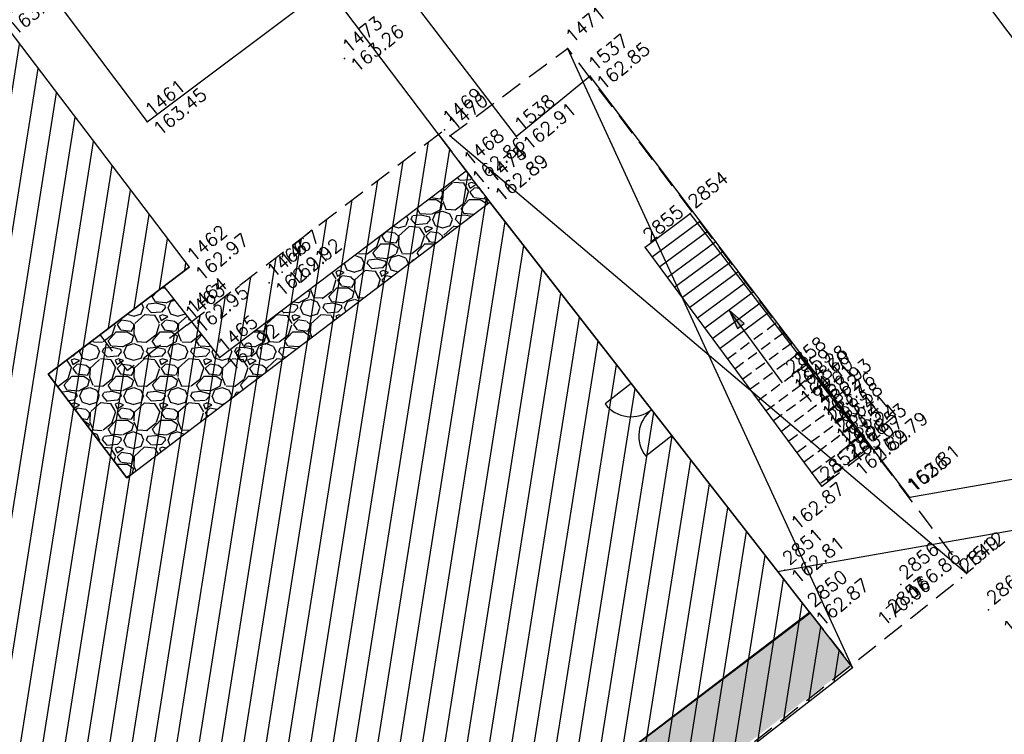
# Model space of a CAD drawing. Header units: feet. Extents: x 529188 to 529675, y 139816 to 140273.
# Tile 65 of 118: x 529394 to 529417, y 140105 to 140121. Entities that reach past the tile are written whole.
import ezdxf
from ezdxf.enums import TextEntityAlignment as Align

# ---------------------------------------------------------------- set-up
doc = ezdxf.new("R2010")
doc.units = ezdxf.units.FT
doc.header["$LTSCALE"] = 2
doc.header["$MEASUREMENT"] = 0
doc.header["$PDSIZE"] = 0.1
doc.linetypes.add('CACHE', pattern=[0.375, 0.25, -0.125])
doc.layers.get('0').update_dxf_attribs({"linetype": 'CONTINUOUS'})
for name, color, linetype in [('BATI', 10, 'CONTINUOUS'), ('BATI-HACHURES', 30, 'CONTINUOUS'), ('BORD_TOIT', 244, 'CACHE'), ('BORDURETTE', 20, 'CONTINUOUS'), ('ESCALIERS', 6, 'CONTINUOUS'), ('PORTES', 14, 'CONTINUOUS'), ('TOPOALT', 3, 'CONTINUOUS'), ('TOPOJIS', 7, 'CONTINUOUS'), ('TOPOJIS-GELE', 7, 'CONTINUOUS'), ('TOPOMAT', 142, 'CONTINUOUS')]:
    doc.layers.add(name, color=color, linetype=linetype)
doc.styles.get("Standard").update_dxf_attribs({"font": 'ROMANS.SHX'})
pattern_1 = [(228.0128, (529357.6855108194, 140019.4280688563), (-7.999998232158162, -9.000001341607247), [0.134536, -13.319088]), (184.9697, (529357.5955108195, 140019.3280688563), (12.00000105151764, 0.9999913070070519), [0.230868, -22.855925]), (132.5104, (529357.3655108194, 140019.3080688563), (9.999990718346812, -11.0000086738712), [0.162788, -16.116032]), (267.2737, (529356.9755108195, 140019.0580688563), (0.9999960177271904, 20.00000029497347), [0.210238, -20.813558]), (292.8337, (529356.9655108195, 140018.8480688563), (-5.00000990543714, 11.99999641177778), [0.206155, -20.409373]), (357.2737, (529357.0455108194, 140018.6580688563), (-20.00000029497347, 0.9999960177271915), [0.210238, -20.813558]), (37.6942, (529357.2555108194, 140018.6480688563), (-13.00000734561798, -9.99999040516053), [0.278029, -27.524849]), (72.2553, (529357.4755108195, 140018.8180688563), (7.000010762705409, 21.99999623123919), [0.262488, -25.986321]), (121.4296, (529357.5555108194, 140019.0680688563), (-8.000008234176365, 12.99999503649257), [0.21095, -20.884073]), (175.2364, (529357.4455108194, 140019.2480688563), (11.00000094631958, -0.9999915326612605), [0.240832, -11.800763]), (222.3974, (529357.2055108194, 140019.2680688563), (-12.00000735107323, -10.99999208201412), [0.311448, -30.833375]), (138.8141, (529357.9655108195, 140019.0480688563), (-7.000002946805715, 5.999997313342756), [0.106301, -10.523844]), (171.4692, (529357.8855108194, 140019.1180688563), (12.99999828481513, -2.00000791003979), [0.2022369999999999, -20.02151099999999]), (225, (529357.6855108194, 140019.1480688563), (-1.110223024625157e-16, -1.000000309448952), [0.141421, -1.272792]), (203.1986, (529357.6155108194, 140019.2680688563), (4.999999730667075, 2.000001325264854), [0.076158, -7.539615]), (291.8014, (529357.5455108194, 140019.2380688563), (-0.9999999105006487, 3.00000027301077), [0.107703, -5.277462]), (30.9638, (529357.5855108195, 140019.1380688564), (2.999998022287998, 2.000002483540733), [0.1749289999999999, -5.656022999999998]), (161.5651, (529357.7355108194, 140019.2280688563), (2.000000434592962, -0.9999984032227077), [0.126491, -3.035787]), (16.38950000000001, (529356.9655108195, 140019.2380688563), (10.00000219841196, 2.99999270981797), [0.1772, -17.542845]), (70.3462, (529357.1355108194, 140019.2880688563), (-3.999995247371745, -11.00000213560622), [0.148661, -14.717408]), (293.1986, (529357.7355108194, 140019.4280688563), (-2.000001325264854, 4.999999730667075), [0.152315, -7.463458]), (343.6105, (529357.7955108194, 140019.2880688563), (-10.00000219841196, 2.999992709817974), [0.1771999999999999, -17.54284499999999]), (339.444, (529356.9655108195, 140018.6180688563), (-5.000001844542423, 1.999995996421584), [0.17088, -8.373124]), (294.7751, (529357.1255108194, 140018.5580688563), (-4.99999218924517, 11.00000342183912), [0.1431779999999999, -14.174643]), (66.80140000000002, (529357.7455108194, 140018.4280688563), (2.000001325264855, 4.999999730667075), [0.152315, -7.463458]), (17.35400000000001, (529357.8055108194, 140018.5680688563), (-13.00000201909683, -3.999994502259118), [0.167631, -16.59542399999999]), (69.444, (529357.2555108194, 140018.4280688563), (-1.999995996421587, -5.000001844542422), [0.08544, -8.458563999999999]), (101.3099, (529357.6855108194, 140018.4280688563), (-0.9999976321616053, 4.000000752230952), [0.05098999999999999, -5.048028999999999]), (165.9638, (529357.6755108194, 140018.4780688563), (3.00000054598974, -0.9999980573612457), [0.206155, -3.91695]), (186.009, (529357.4755108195, 140018.5280688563), (9.99999975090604, 0.9999993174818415), [0.19105, -18.913923]), (303.6901, (529357.5855108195, 140019.0480688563), (-1.000001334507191, 1.99999955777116), [0.144222, -3.461329]), (353.1572, (529357.6655108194, 140018.9280688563), (16.99999936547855, -2.000007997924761), [0.251794, -24.927563]), (60.94540000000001, (529357.9155108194, 140018.8980688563), (-4.000000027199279, -7.000000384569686), [0.102956, -10.192674]), (90, (529357.9655108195, 140018.9880688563), (-0.9999999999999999, 1), [0.06, -0.94]), (120.2564, (529357.4555108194, 140018.5580688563), (3.999994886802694, -7.000002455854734), [0.138924, -13.75352]), (48.01279999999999, (529357.3855108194, 140018.6780688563), (7.99999823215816, 9.000001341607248), [0.269072, -13.184552]), (0, (529357.5655108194, 140018.8780688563), (1, 1), [0.26, -0.74]), (325.3048, (529357.8255108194, 140018.8780688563), (-9.999994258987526, 7.000008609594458), [0.158114, -15.653274]), (254.0546, (529357.9555108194, 140018.7880688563), (-0.9999998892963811, -4.000000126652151), [0.145602, -7.134508]), (207.646, (529357.9155108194, 140018.6480688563), (-18.99999580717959, -10.00000771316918), [0.237065, -23.469474]), (175.4261, (529357.7055108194, 140018.5380688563), (-13.00000055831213, 0.999994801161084), [0.2507989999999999, -24.82907399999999])]

# ---------------------------------------------------------------- blocks, each defined once
blk = doc.blocks.new('TCPOINT')
at = {"color": 0}
blk.add_point((0, 0), dxfattribs=at)
at = {"layer": 'TOPOALT'}
blk.add_attdef('ALT', text='', height=0.3, dxfattribs=at).set_placement((0.1, -0.1), align=Align.TOP_LEFT)
at = {"layer": 'TOPOMAT'}
blk.add_attdef('MAT', (0.1, 0.1), '', height=0.3, dxfattribs=at)
blk = doc.blocks.new('323')
for p, q in [((0, 0), (0, -0.5)), ((1, 0), (1, -0.5))]:
    blk.add_line(p, q)
for centre, start, end in [((0, 0), 270, 0), ((1, 0), 180, 270)]:
    blk.add_arc(centre, 0.5, start, end)

msp = doc.modelspace()

# ---------------------------------------------------------------- hatches: boundary and pattern name
h = msp.add_hatch()
h.set_pattern_fill('GRAVEL', color=254, style=0)
h.set_pattern_definition(pattern_1)
h.paths.add_polyline_path([(529395.0308280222, 140112.9285736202), (529397.6508984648, 140114.9183803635), (529398.916053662, 140113.308333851), (529404.5032366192, 140117.5361833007), (529405.0436369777, 140116.8284896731), (529396.8150012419, 140110.5792703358)])
h = msp.add_hatch()
h.set_pattern_fill('GRAVEL', color=254, style=0)
h.set_pattern_definition(pattern_1)
h.paths.add_polyline_path([(529419.403090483, 140071.738658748), (529418.651615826, 140072.7262234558), (529424.929498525, 140077.503297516), (529410.256918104, 140096.788054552), (529408.3720008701, 140095.3446066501), (529403.921652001, 140101.156066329), (529412.28509678, 140107.529856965), (529413.232163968, 140106.332410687), (529408.0542017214, 140102.4228470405), (529418.4135305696, 140088.312479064), (529426.7480442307, 140077.263773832)])
at = {"layer": 'BATI-HACHURES'}
h = msp.add_hatch(dxfattribs=at)
h.set_pattern_fill('ANSI31', color=256, scale=4, angle=35.99999999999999, style=0)
h.set_pattern_definition([(80.99999999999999, (0, 0), (-0.4938441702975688, 0.07821723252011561), [])])
h.paths.add_polyline_path([(529309.6865183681, 140047.1218154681), (529294.0957603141, 140035.1580378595), (529295.9341393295, 140032.7414377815), (529311.303255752, 140044.366157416), (529317.02037389, 140040.648420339), (529309.846867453, 140037.934731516), (529328.669764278, 140009.230307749), (529338.867877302, 140008.310619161), (529336.9738251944, 140013.078178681), (529337.4134897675, 140013.4288549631), (529340.7275932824, 140009.2737581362), (529351.395842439, 139995.222260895), (529351.555134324, 139995.34319929), (529321.000020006, 140035.588332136), (529320.6097548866, 140035.2920330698), (529320.2653378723, 140035.7462102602), (529321.099579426, 140036.328092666), (529332.2576004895, 140044.7895750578), (529332.8480658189, 140044.0109379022), (529330.818461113, 140042.467174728), (529335.054128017, 140036.898490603), (529341.813280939, 140042.065214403), (529337.5899298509, 140047.6177067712), (529335.616039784, 140046.1163214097), (529335.0286272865, 140046.8909328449), (529355.9366893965, 140062.7461815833), (529356.5253407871, 140061.9699364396), (529354.519490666, 140060.444497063), (529358.748190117, 140054.884041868), (529365.427176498, 140060.07202881), (529361.341794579, 140065.548450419), (529358.604795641, 140063.5513518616), (529358.0183101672, 140064.3247408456), (529364.806779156, 140069.4726528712), (529379.6617135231, 140080.728600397), (529380.2583743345, 140079.9409096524), (529378.258374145, 140078.407808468), (529382.495664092, 140072.812566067), (529389.272870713, 140077.995394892), (529385.007293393, 140083.581196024), (529383.0072932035, 140082.0480948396), (529382.4226321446, 140082.8199439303), (529402.759805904, 140098.2249676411), (529403.3879901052, 140097.4046573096), (529401.994777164, 140096.34900812), (529404.732128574, 140092.7380453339), (529390.411130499, 140081.865241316), (529394.858151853, 140075.936696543), (529403.978742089, 140083.008135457), (529405.9281208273, 140080.4938685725), (529396.772033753, 140073.394908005), (529399.995635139, 140069.125215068), (529409.1162253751, 140076.196653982), (529411.0656041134, 140073.6823870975), (529402.04918053, 140066.71299331), (529405.2394652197, 140062.5204200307), (529424.929498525, 140077.503297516), (529411.6725092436, 140094.9274867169), (529412.969844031, 140095.912399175), (529408.766238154, 140101.479801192), (529406.7329205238, 140099.9450184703), (529406.16244793, 140100.740931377), (529413.2647199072, 140106.2719399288), (529405.0436369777, 140116.8284896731), (529403.8790116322, 140118.3626678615), (529396.8277903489, 140113.0095021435), (529396.2094615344, 140113.8236842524), (529398.224287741, 140115.35383959), (529393.997260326, 140120.919761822), (529387.2569257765, 140115.7908451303), (529391.441671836, 140110.213862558), (529392.8189237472, 140111.2472976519), (529393.4279425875, 140110.4356623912), (529373.1557079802, 140095.0469015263), (529372.5221125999, 140095.8841919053), (529374.527904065, 140097.393132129), (529370.329834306, 140102.973507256), (529363.553716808, 140097.851809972), (529367.800348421, 140092.264620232), (529369.7986522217, 140093.783462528), (529370.4340244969, 140092.9475187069), (529359.1771359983, 140084.661349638), (529349.4263669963, 140077.1238511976), (529348.8353181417, 140077.9055552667), (529350.821484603, 140079.407301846), (529346.596598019, 140084.995014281), (529339.809686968, 140079.860155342), (529344.046363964, 140074.271650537), (529346.0943683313, 140075.8242541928), (529346.6854171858, 140075.0425501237), (529325.7601842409, 140059.1039860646), (529325.1255843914, 140059.9405164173), (529327.100290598, 140061.457300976), (529322.795366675, 140067.06189389), (529316.084386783, 140061.92186627), (529320.296489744, 140056.36946663), (529322.3439973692, 140057.9227253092), (529322.9785972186, 140057.0861949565)])
at = {"layer": 'ESCALIERS'}
msp.add_hatch(color=256, dxfattribs=at).paths.add_polyline_path([(529410.6544221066, 140113.9649936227), (529410.8056633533, 140114.0762995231), (529410.4660262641, 140114.379389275)])

# ---------------------------------------------------------------- linework, layer by layer
at = {"layer": 'BATI', "flags": 128}
for points in [[(529387.2569257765, 140115.7908451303), (529393.997260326, 140120.919761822), (529398.224287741, 140115.35383959)], [(529393.997260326, 140120.919761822), (529398.224287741, 140115.35383959), (529395.0308280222, 140112.9285736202), (529396.8150012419, 140110.5792703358), (529405.0436369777, 140116.8284896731), (529412.3014967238, 140107.5091213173), (529403.921652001, 140101.156066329), (529408.5583624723, 140095.4973088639), (529410.256918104, 140096.788054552), (529424.929498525, 140077.5032975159), (529405.2394652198, 140062.5204200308)], [(529396.8150012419, 140110.5792703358), (529405.0436369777, 140116.8284896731)], [(529412.28509678, 140107.529856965), (529405.0436369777, 140116.8284896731)], [(529395.0308280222, 140112.9285736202), (529398.224287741, 140115.35383959)], [(529396.8150012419, 140110.5792703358), (529395.0308280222, 140112.9285736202)], [(529407.130103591, 140096.966330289), (529403.921652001, 140101.156066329), (529412.28509678, 140107.529856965)]]:
    msp.add_lwpolyline(points, dxfattribs=at)
at = {"layer": 'BATI', "linetype": 'CACHE', "flags": 128}
for points in [[(529403.8780162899, 140118.3619122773), (529405.0436369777, 140116.8284896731)], [(529412.28509678, 140107.529856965), (529413.232163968, 140106.332410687)]]:
    msp.add_lwpolyline(points, dxfattribs=at)
at = {"layer": 'BATI-HACHURES', "flags": 128}
for points in [[(529406.805376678, 140120.312022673), (529413.2647199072, 140106.2719399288)], [(529415.849091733, 140108.408859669), (529404.138966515, 140118.33053979)]]:
    msp.add_lwpolyline(points, dxfattribs=at)
at = {"layer": 'BORD_TOIT', "flags": 128}
for points in [[(529398.178050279, 140114.034954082), (529404.018092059, 140118.468246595), (529404.138966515, 140118.33053979), (529406.805376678, 140120.312022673), (529415.849091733, 140108.408859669)], [(529398.178050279, 140114.034954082), (529396.8277903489, 140113.0095021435), (529396.2094615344, 140113.8236842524)], [(529408.766238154, 140101.479801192), (529406.7329205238, 140099.9450184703), (529406.16244793, 140100.740931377), (529415.73388638, 140108.311037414)]]:
    msp.add_lwpolyline(points, dxfattribs=at)
at = {"layer": 'BORDURETTE', "flags": 128}
for points in [[(529424.195180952, 140135.939510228), (529412.21888161, 140126.76344546), (529422.009045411, 140113.739915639), (529418.047220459, 140110.743858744), (529414.56295435, 140110.133484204), (529407.31869959, 140119.681382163), (529405.648674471, 140118.313356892), (529402.592631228, 140122.309400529), (529402.85731504, 140122.554087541), (529400.068788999, 140126.347437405)], [(529383.871676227, 140114.39263749), (529394.460978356, 140122.399740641), (529397.275658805, 140118.646847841), (529401.3450537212, 140121.7071979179)], [(529401.3468020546, 140121.7048888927), (529404.879413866, 140117.0393657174)], [(529397.6508984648, 140114.9183803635), (529398.916053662, 140113.308333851), (529404.5032366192, 140117.5361833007)], [(529411.5635370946, 140108.4563992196), (529418.758261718, 140109.720266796), (529427.752186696, 140097.774882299), (529430.431768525, 140099.721405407)], [(529412.3014967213, 140107.5091213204), (529413.2647199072, 140106.2719399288), (529408.2301784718, 140102.3512097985), (529408.766238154, 140101.479801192), (529418.927717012, 140087.610680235)]]:
    msp.add_lwpolyline(points, dxfattribs=at)
at = {"layer": 'ESCALIERS', "flags": 128}
for points in [[(529408.564223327, 140115.804380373), (529409.583479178, 140116.571932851)], [(529409.8170533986, 140116.3939617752), (529408.7254715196, 140115.5864165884)], [(529413.621198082, 140111.311597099), (529409.583479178, 140116.571932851)], [(529409.9885825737, 140116.1704937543), (529408.8929878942, 140115.3599799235)], [(529410.1689543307, 140115.9355056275), (529409.0691399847, 140115.1218701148)], [(529412.567900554, 140110.392495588), (529408.564223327, 140115.804380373)], [(529410.3229166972, 140115.7014618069), (529409.2354993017, 140114.8969974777)], [(529410.5009296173, 140115.4695467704), (529409.4093477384, 140114.6620015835)], [(529410.6642815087, 140115.2400292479), (529409.5768641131, 140114.4355649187)], [(529410.8422944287, 140115.0081142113), (529409.7507125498, 140114.2005690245)], [(529411.0138236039, 140114.7846461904), (529409.9182289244, 140113.9741323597)], [(529411.1941953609, 140114.5496580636), (529410.0943810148, 140113.736022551)], [(529411.6771851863, 140112.7336797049), (529410.4660262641, 140114.379389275), (529410.8056633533, 140114.0762995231)], [(529411.6771851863, 140112.7336797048), (529410.4660262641, 140114.379389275), (529410.6544221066, 140113.9649936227)], [(529410.6544221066, 140113.9649936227), (529410.8056633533, 140114.0762995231), (529410.4660262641, 140114.379389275), (529410.6544221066, 140113.9649936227)], [(529411.3481577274, 140114.315614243), (529410.2607403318, 140113.5111499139)]]:
    msp.add_lwpolyline(points, dxfattribs=at)
at = {"layer": 'ESCALIERS', "linetype": 'CACHE', "ltscale": 0.5, "flags": 128}
for points in [[(529411.5261706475, 140114.0836992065), (529410.4345887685, 140113.2761540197)], [(529411.6976998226, 140113.8602311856), (529410.6021051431, 140113.0497173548)], [(529411.8780715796, 140113.6252430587), (529410.7782572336, 140112.8116075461)], [(529412.0484159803, 140113.4033185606), (529410.9446165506, 140112.586734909)], [(529412.2208938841, 140113.1359118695), (529411.1334764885, 140112.3314475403)], [(529412.3989068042, 140112.9039968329), (529411.3073249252, 140112.0964516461)], [(529412.5704359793, 140112.680528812), (529411.4748412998, 140111.8700149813)], [(529412.7508077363, 140112.4455406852), (529411.6509933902, 140111.6319051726)], [(529412.921152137, 140112.2236161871), (529411.8173527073, 140111.4070325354)], [(529413.1145361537, 140111.9716757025), (529412.0062126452, 140111.1517451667)], [(529413.2788831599, 140111.7575646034), (529412.1667148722, 140110.9347897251)], [(529413.4611508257, 140111.5201064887), (529412.3447185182, 140110.6941771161)], [(529413.6506841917, 140111.2731826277), (529412.5298178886, 140110.4439730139)]]:
    msp.add_lwpolyline(points, dxfattribs=at)
at = {"layer": 'ESCALIERS', "linetype": 'CACHE', "flags": 128}
msp.add_lwpolyline([(529412.567900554, 140110.392495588), (529413.6746247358, 140111.2419929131), (529413.621198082, 140111.311597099)], dxfattribs=at)

# ---------------------------------------------------------------- block references
at = {"layer": 'PORTES', "xscale": 1.499999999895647, "yscale": 1.499999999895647, "zscale": 1.499999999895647, "rotation": 307.9102490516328}
msp.add_blockref('323', (529408.2483157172, 140112.713417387), dxfattribs=at)
at = {"layer": 'TOPOJIS'}
ref = msp.add_blockref('TCPOINT', (529393.997260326, 140120.919761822), dxfattribs=at)
ref.add_attrib('MAT', '1459', (529394.097260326, 140121.019761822), dxfattribs={"layer": 'TOPOMAT', "height": 0.3, "rotation": 39.33073407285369})
ref.add_attrib('ALT', '163.51', dxfattribs={"layer": 'TOPOALT', "height": 0.3, "rotation": 39.33073407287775}).set_placement((529394.097260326, 140120.819761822), align=Align.TOP_LEFT)
ref = msp.add_blockref('TCPOINT', (529406.805376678, 140120.312022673), dxfattribs=at)
ref.add_attrib('MAT', '1471', (529406.905376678, 140120.412022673), dxfattribs={"layer": 'TOPOMAT', "height": 0.3, "rotation": 39.33073407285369})
ref = msp.add_blockref('TCPOINT', (529401.744494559, 140120.084664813), dxfattribs=at)
ref.add_attrib('MAT', '1473', (529401.844494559, 140120.184664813), dxfattribs={"layer": 'TOPOMAT', "height": 0.3, "rotation": 39.33073407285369})
ref.add_attrib('ALT', '163.26', dxfattribs={"layer": 'TOPOALT', "height": 0.3, "rotation": 39.33073407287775}).set_placement((529401.844494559, 140119.984664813), align=Align.TOP_LEFT)
ref = msp.add_blockref('TCPOINT', (529407.31869959, 140119.681382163), dxfattribs=at)
ref.add_attrib('MAT', '1537', (529407.41869959, 140119.781382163), dxfattribs={"layer": 'TOPOMAT', "height": 0.3, "rotation": 39.33073407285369})
ref.add_attrib('ALT', '162.85', dxfattribs={"layer": 'TOPOALT', "height": 0.3, "rotation": 39.33073407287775}).set_placement((529407.41869959, 140119.581382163), align=Align.TOP_LEFT)
ref = msp.add_blockref('TCPOINT', (529397.275658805, 140118.646847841), dxfattribs=at)
ref.add_attrib('MAT', '1461', (529397.375658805, 140118.746847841), dxfattribs={"layer": 'TOPOMAT', "height": 0.3, "rotation": 39.33073407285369})
ref.add_attrib('ALT', '163.45', dxfattribs={"layer": 'TOPOALT', "height": 0.3, "rotation": 39.33073407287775}).set_placement((529397.375658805, 140118.546847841), align=Align.TOP_LEFT)
ref = msp.add_blockref('TCPOINT', (529404.018092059, 140118.468246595), dxfattribs=at)
ref.add_attrib('MAT', '1469', (529404.1180920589, 140118.568246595), dxfattribs={"layer": 'TOPOMAT', "height": 0.3, "rotation": 39.33073407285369})
ref = msp.add_blockref('TCPOINT', (529404.138966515, 140118.33053979), dxfattribs=at)
ref.add_attrib('MAT', '1470', (529404.2389665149, 140118.43053979), dxfattribs={"layer": 'TOPOMAT', "height": 0.3, "rotation": 39.33073407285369})
ref = msp.add_blockref('TCPOINT', (529405.648674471, 140118.313356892), dxfattribs=at)
ref.add_attrib('MAT', '1538', (529405.7486744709, 140118.413356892), dxfattribs={"layer": 'TOPOMAT', "height": 0.3, "rotation": 39.33073407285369})
ref.add_attrib('ALT', '162.91', dxfattribs={"layer": 'TOPOALT', "height": 0.3, "rotation": 39.33073407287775}).set_placement((529405.7486744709, 140118.213356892), align=Align.TOP_LEFT)
ref = msp.add_blockref('TCPOINT', (529405.015008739, 140117.144962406), dxfattribs=at)
ref.add_attrib('MAT', '1474', (529405.1150087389, 140117.244962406), dxfattribs={"layer": 'TOPOMAT', "height": 0.3, "rotation": 39.33073407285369})
ref.add_attrib('ALT', '162.89', dxfattribs={"layer": 'TOPOALT', "height": 0.3, "rotation": 39.33073407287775}).set_placement((529405.1150087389, 140117.044962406), align=Align.TOP_LEFT)
ref = msp.add_blockref('TCPOINT', (529405.015285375, 140117.147995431), dxfattribs=at)
ref.add_attrib('MAT', '1475', (529405.1152853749, 140117.247995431), dxfattribs={"layer": 'TOPOMAT', "height": 0.3, "rotation": 39.33073407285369})
ref.add_attrib('ALT', '162.89', dxfattribs={"layer": 'TOPOJIS-GELE', "height": 0.3, "rotation": 39.33073407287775}).set_placement((529405.1152853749, 140117.047995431), align=Align.TOP_LEFT)
ref = msp.add_blockref('TCPOINT', (529409.583479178, 140116.571932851), dxfattribs=at)
ref.add_attrib('MAT', '2854', (529409.683479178, 140116.671932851), dxfattribs={"layer": 'TOPOMAT', "height": 0.3, "rotation": 39.33073407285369})
ref = msp.add_blockref('TCPOINT', (529408.564223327, 140115.804380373), dxfattribs=at)
ref.add_attrib('MAT', '2855', (529408.664223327, 140115.904380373), dxfattribs={"layer": 'TOPOMAT', "height": 0.3, "rotation": 39.33073407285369})
ref = msp.add_blockref('TCPOINT', (529398.224287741, 140115.35383959), dxfattribs=at)
ref.add_attrib('MAT', '1462', (529398.324287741, 140115.45383959), dxfattribs={"layer": 'TOPOMAT', "height": 0.3, "rotation": 39.33073407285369})
ref.add_attrib('ALT', '162.97', dxfattribs={"layer": 'TOPOALT', "height": 0.3, "rotation": 39.33073407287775}).set_placement((529398.324287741, 140115.25383959), align=Align.TOP_LEFT)
ref = msp.add_blockref('TCPOINT', (529398.225485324, 140114.168045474), dxfattribs=at)
ref.add_attrib('MAT', '1464', (529398.325485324, 140114.268045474), dxfattribs={"layer": 'TOPOMAT', "height": 0.3, "rotation": 39.33073407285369})
ref.add_attrib('ALT', '162.95', dxfattribs={"layer": 'TOPOALT', "height": 0.3, "rotation": 39.33073407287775}).set_placement((529398.325485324, 140114.068045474), align=Align.TOP_LEFT)
ref = msp.add_blockref('TCPOINT', (529398.178050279, 140114.034954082), dxfattribs=at)
ref.add_attrib('MAT', '1463', (529398.278050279, 140114.134954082), dxfattribs={"layer": 'TOPOMAT', "height": 0.3, "rotation": 39.33073407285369})
ref = msp.add_blockref('TCPOINT', (529414.56295435, 140110.133484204), dxfattribs=at)
ref.add_attrib('MAT', '1536', (529414.66295435, 140110.233484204), dxfattribs={"layer": 'TOPOMAT', "height": 0.3, "rotation": 39.33073407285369})
ref.add_attrib('ALT', '162.81', dxfattribs={"layer": 'TOPOALT', "height": 0.3, "rotation": 39.33073407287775}).set_placement((529414.4458832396, 140110.4676625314), align=Align.TOP_LEFT)
ref = msp.add_blockref('TCPOINT', (529415.849091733, 140108.408859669), dxfattribs=at)
ref.add_attrib('MAT', '1512', (529415.949091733, 140108.508859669), dxfattribs={"layer": 'TOPOMAT', "height": 0.3, "rotation": 39.33073407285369})
ref = msp.add_blockref('TCPOINT', (529415.73388638, 140108.311037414), dxfattribs=at)
ref.add_attrib('MAT', '2849', (529415.83388638, 140108.411037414), dxfattribs={"layer": 'TOPOMAT', "height": 0.3, "rotation": 39.33073407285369})
ref = msp.add_blockref('TCPOINT', (529412.28509678, 140107.529856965), dxfattribs=at)
ref.add_attrib('MAT', '2850', (529412.38509678, 140107.629856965), dxfattribs={"layer": 'TOPOMAT', "height": 0.3, "rotation": 39.33073407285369})
ref.add_attrib('ALT', '162.87', dxfattribs={"layer": 'TOPOALT', "height": 0.3, "rotation": 39.33073407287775}).set_placement((529412.38509678, 140107.429856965), align=Align.TOP_LEFT)
ref = msp.add_blockref('TCPOINT', (529416.348290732, 140107.587613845), dxfattribs=at)
ref.add_attrib('MAT', '2867', (529416.448290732, 140107.687613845), dxfattribs={"layer": 'TOPOMAT', "height": 0.3, "rotation": 39.33073407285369})
ref.add_attrib('ALT', '162.87', dxfattribs={"layer": 'TOPOALT', "height": 0.3, "rotation": 39.33073407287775}).set_placement((529416.634116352, 140107.2376715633), align=Align.TOP_LEFT)
ref = msp.add_blockref('TCPOINT', (529414.105526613, 140107.383463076), dxfattribs=at)
ref.add_attrib('MAT', '2857', (529414.2055266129, 140107.483463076), dxfattribs={"layer": 'TOPOMAT', "height": 0.3, "rotation": 39.33073407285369})
ref.add_attrib('ALT', '170.06', dxfattribs={"layer": 'TOPOALT', "height": 0.3, "rotation": 39.33073407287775}).set_placement((529413.7858179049, 140107.4327508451), align=Align.TOP_LEFT)
at = {"layer": 'TOPOJIS-GELE'}
ref = msp.add_blockref('TCPOINT', (529404.496486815, 140117.53107569), dxfattribs=at)
ref.add_attrib('MAT', '1468', (529404.596486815, 140117.63107569), dxfattribs={"layer": 'TOPOMAT', "height": 0.3, "rotation": 39.33073407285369})
ref.add_attrib('ALT', '162.86', dxfattribs={"layer": 'TOPOALT', "height": 0.3, "rotation": 39.33073407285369}).set_placement((529404.596486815, 140117.43107569), align=Align.TOP_LEFT)
ref = msp.add_blockref('TCPOINT', (529400.332563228, 140115.239900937), dxfattribs=at)
ref.add_attrib('MAT', '1467', (529400.432563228, 140115.339900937), dxfattribs={"layer": 'TOPOMAT', "height": 0.3, "rotation": 39.33073407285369})
ref.add_attrib('ALT', '162.92', dxfattribs={"layer": 'TOPOALT', "height": 0.3, "rotation": 39.33073407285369}).set_placement((529400.432563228, 140115.139900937), align=Align.TOP_LEFT)
ref = msp.add_blockref('TCPOINT', (529400.037183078, 140114.996290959), dxfattribs=at)
ref.add_attrib('MAT', '1466', (529400.137183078, 140115.096290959), dxfattribs={"layer": 'TOPOMAT', "height": 0.3, "rotation": 39.33073407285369})
ref.add_attrib('ALT', '162.91', dxfattribs={"layer": 'TOPOALT', "height": 0.3, "rotation": 39.33073407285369}).set_placement((529400.137183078, 140114.896290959), align=Align.TOP_LEFT)
ref = msp.add_blockref('TCPOINT', (529398.916053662, 140113.308333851), dxfattribs=at)
ref.add_attrib('MAT', '1465', (529399.0160536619, 140113.408333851), dxfattribs={"layer": 'TOPOMAT', "height": 0.3, "rotation": 39.33073407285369})
ref.add_attrib('ALT', '162.92', dxfattribs={"layer": 'TOPOALT', "height": 0.3, "rotation": 39.33073407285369}).set_placement((529399.0160536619, 140113.208333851), align=Align.TOP_LEFT)
ref = msp.add_blockref('TCPOINT', (529411.792429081, 140112.81893639), dxfattribs=at)
ref.add_attrib('MAT', '2858', (529411.892429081, 140112.91893639), dxfattribs={"layer": 'TOPOMAT', "height": 0.3, "rotation": 39.33073407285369})
ref.add_attrib('ALT', '164.28', dxfattribs={"layer": 'TOPOALT', "height": 0.3, "rotation": 39.33073407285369}).set_placement((529411.892429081, 140112.71893639), align=Align.TOP_LEFT)
ref = msp.add_blockref('TCPOINT', (529411.926078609, 140112.554201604), dxfattribs=at)
ref.add_attrib('MAT', '2859', (529412.0260786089, 140112.654201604), dxfattribs={"layer": 'TOPOMAT', "height": 0.3, "rotation": 39.33073407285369})
ref.add_attrib('ALT', '164.10', dxfattribs={"layer": 'TOPOALT', "height": 0.3, "rotation": 39.33073407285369}).set_placement((529412.0260786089, 140112.454201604), align=Align.TOP_LEFT)
ref = msp.add_blockref('TCPOINT', (529412.341063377, 140112.51084045), dxfattribs=at)
ref.add_attrib('MAT', '2860', (529412.441063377, 140112.61084045), dxfattribs={"layer": 'TOPOMAT', "height": 0.3, "rotation": 39.33073407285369})
ref.add_attrib('ALT', '163.93', dxfattribs={"layer": 'TOPOALT', "height": 0.3, "rotation": 39.33073407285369}).set_placement((529412.441063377, 140112.41084045), align=Align.TOP_LEFT)
ref = msp.add_blockref('TCPOINT', (529412.427114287, 140112.206074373), dxfattribs=at)
ref.add_attrib('MAT', '2861', (529412.527114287, 140112.306074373), dxfattribs={"layer": 'TOPOMAT', "height": 0.3, "rotation": 39.33073407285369})
ref.add_attrib('ALT', '163.76', dxfattribs={"layer": 'TOPOALT', "height": 0.3, "rotation": 39.33073407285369}).set_placement((529412.527114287, 140112.106074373), align=Align.TOP_LEFT)
ref = msp.add_blockref('TCPOINT', (529412.587250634, 140111.976598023), dxfattribs=at)
ref.add_attrib('MAT', '2862', (529412.687250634, 140112.076598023), dxfattribs={"layer": 'TOPOMAT', "height": 0.3, "rotation": 39.33073407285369})
ref.add_attrib('ALT', '163.58', dxfattribs={"layer": 'TOPOALT', "height": 0.3, "rotation": 39.33073407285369}).set_placement((529412.687250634, 140111.876598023), align=Align.TOP_LEFT)
ref = msp.add_blockref('TCPOINT', (529412.743125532, 140111.696908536), dxfattribs=at)
ref.add_attrib('MAT', '2863', (529412.843125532, 140111.796908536), dxfattribs={"layer": 'TOPOMAT', "height": 0.3, "rotation": 39.33073407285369})
ref.add_attrib('ALT', '163.41', dxfattribs={"layer": 'TOPOALT', "height": 0.3, "rotation": 39.33073407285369}).set_placement((529412.843125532, 140111.596908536), align=Align.TOP_LEFT)
ref = msp.add_blockref('TCPOINT', (529412.923567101, 140111.49470409), dxfattribs=at)
ref.add_attrib('MAT', '2864', (529413.023567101, 140111.59470409), dxfattribs={"layer": 'TOPOMAT', "height": 0.3, "rotation": 39.33073407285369})
ref.add_attrib('ALT', '163.24', dxfattribs={"layer": 'TOPOALT', "height": 0.3, "rotation": 39.33073407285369}).set_placement((529413.023567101, 140111.39470409), align=Align.TOP_LEFT)
ref = msp.add_blockref('TCPOINT', (529413.621198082, 140111.311597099), dxfattribs=at)
ref.add_attrib('MAT', '2853', (529413.721198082, 140111.411597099), dxfattribs={"layer": 'TOPOMAT', "height": 0.3, "rotation": 39.33073407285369})
ref.add_attrib('ALT', '162.79', dxfattribs={"layer": 'TOPOALT', "height": 0.3, "rotation": 39.33073407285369}).set_placement((529413.721198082, 140111.211597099), align=Align.TOP_LEFT)
ref = msp.add_blockref('TCPOINT', (529413.057490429, 140111.221481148), dxfattribs=at)
ref.add_attrib('MAT', '2865', (529413.157490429, 140111.321481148), dxfattribs={"layer": 'TOPOMAT', "height": 0.3, "rotation": 39.33073407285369})
ref.add_attrib('ALT', '163.07', dxfattribs={"layer": 'TOPOALT', "height": 0.3, "rotation": 39.33073407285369}).set_placement((529413.157490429, 140111.121481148), align=Align.TOP_LEFT)
ref = msp.add_blockref('TCPOINT', (529413.179256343, 140110.924423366), dxfattribs=at)
ref.add_attrib('MAT', '2866', (529413.279256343, 140111.024423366), dxfattribs={"layer": 'TOPOMAT', "height": 0.3, "rotation": 39.33073407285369})
ref.add_attrib('ALT', '162.89', dxfattribs={"layer": 'TOPOALT', "height": 0.3, "rotation": 39.33073407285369}).set_placement((529413.279256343, 140110.824423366), align=Align.TOP_LEFT)
ref = msp.add_blockref('TCPOINT', (529412.567900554, 140110.392495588), dxfattribs=at)
ref.add_attrib('MAT', '2852', (529412.667900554, 140110.492495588), dxfattribs={"layer": 'TOPOMAT', "height": 0.3, "rotation": 39.33073407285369})
ref.add_attrib('ALT', '162.87', dxfattribs={"layer": 'TOPOALT', "height": 0.3, "rotation": 39.33073407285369}).set_placement((529411.8246167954, 140109.6106492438), align=Align.TOP_LEFT)
ref = msp.add_blockref('TCPOINT', (529411.727086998, 140108.485129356), dxfattribs=at)
ref.add_attrib('MAT', '2851', (529411.827086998, 140108.585129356), dxfattribs={"layer": 'TOPOMAT', "height": 0.3, "rotation": 39.33073407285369})
ref.add_attrib('ALT', '162.81', dxfattribs={"layer": 'TOPOALT', "height": 0.3, "rotation": 39.33073407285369}).set_placement((529411.827086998, 140108.385129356), align=Align.TOP_LEFT)
ref = msp.add_blockref('TCPOINT', (529414.361174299, 140108.159819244), dxfattribs=at)
ref.add_attrib('MAT', '2856', (529414.461174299, 140108.259819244), dxfattribs={"layer": 'TOPOMAT', "height": 0.3, "rotation": 39.33073407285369})
ref.add_attrib('ALT', '166.86', dxfattribs={"layer": 'TOPOALT', "height": 0.3, "rotation": 39.33073407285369}).set_placement((529414.461174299, 140108.059819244), align=Align.TOP_LEFT)

doc.saveas('drawing.dxf')
